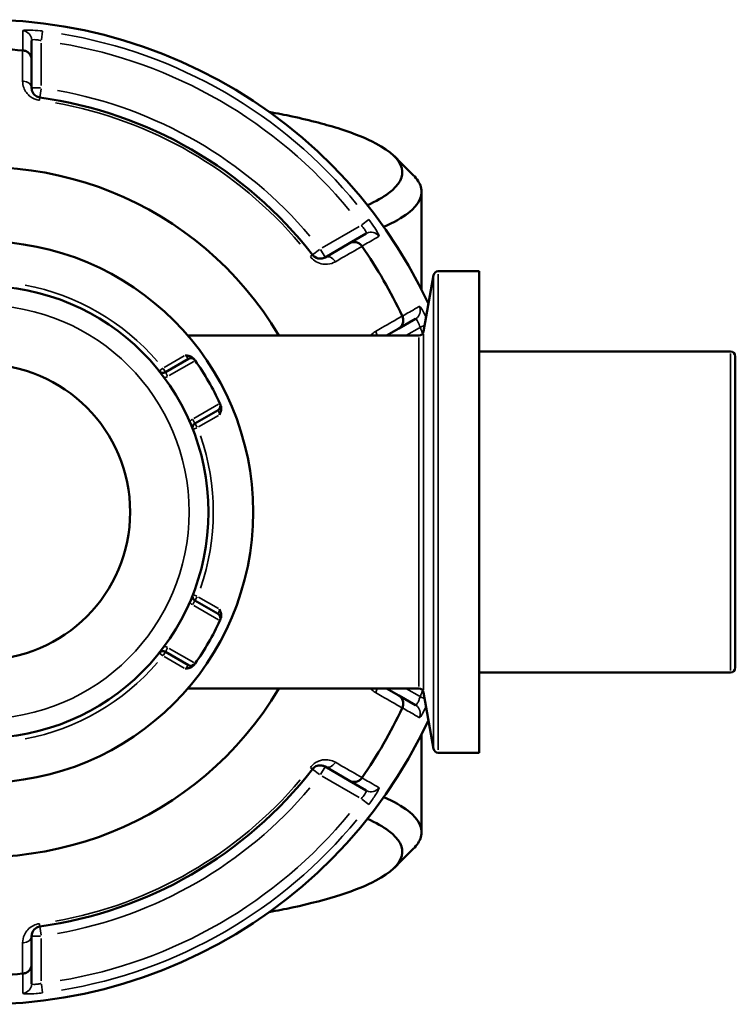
# Model space of a CAD drawing. Header units: millimetres. Extents: x 0 to 904, y 0 to 916.
# Tile 7 of 9: x 405 to 479, y 706 to 808. Entities that reach past the tile are written whole.
import ezdxf

# ---------------------------------------------------------------- set-up
doc = ezdxf.new("R2010")
doc.units = ezdxf.units.MM
doc.layers.add('Visible (ANSI)', color=7, linetype='Continuous', lineweight=50)
doc.layers.add('Visible Narrow (ANSI)', color=7, linetype='Continuous', lineweight=35)

msp = doc.modelspace()

# ---------------------------------------------------------------- linework, layer by layer
at = {"layer": 'Visible (ANSI)'}
for p, q in [((406.185, 803.792), (406.185, 805.798)), ((406.185, 800.865), (406.185, 803.792)), ((446.585, 790.096), (446.585, 779.974)), ((440.851, 785.784), (439.114, 784.781)), ((439.114, 784.781), (436.579, 783.317)), ((446.786, 775.636), (447.813, 781.46)), ((452.565, 781.873), (448.305, 781.873)), ((452.565, 781.873), (452.565, 732)), ((444.214, 775.947), (445.951, 776.951)), ((446.293, 775.223), (422.355, 775.223)), ((442.959, 775.223), (444.214, 775.947)), ((478.585, 773.561), (452.565, 773.561)), ((422.441, 772.8), (420.04, 771.413)), ((479.085, 773.061), (479.085, 740.812)), ((423.1, 766.113), (425.501, 767.499)), ((425.501, 746.373), (423.1, 747.76)), ((420.04, 742.46), (422.441, 741.073)), ((478.585, 740.312), (452.565, 740.312)), ((446.293, 738.649), (422.355, 738.649)), ((444.214, 737.925), (442.959, 738.649)), ((445.951, 736.922), (444.214, 737.925)), ((446.786, 738.236), (447.813, 732.413)), ((446.585, 733.898), (446.585, 723.777)), ((452.565, 732), (448.305, 732)), ((436.579, 730.555), (439.114, 729.092)), ((439.114, 729.092), (440.851, 728.089)), ((406.185, 710.081), (406.185, 713.008)), ((406.185, 708.074), (406.185, 710.081))]:
    msp.add_line(p, q, dxfattribs=at)
for radius in [28.05, 23.42, 15.3]:
    msp.add_circle((401.085, 756.936), radius, dxfattribs=at)
for centre, radius, start, end in [((401.085, 756.936), 51, 25.03519, 334.96481), ((401.085, 756.936), 47.999, 85.02648, 94.97352), ((401.085, 756.936), 43.35, 37.90565, 82.09435), ((401.085, 756.936), 35.749, 30.76616, 329.23384), ((401.085, 756.936), 47.999, 25.02648, 34.97352), ((448.305, 781.373), 0.5, 90, 170), ((446.293, 775.723), 0.5, 270, 350), ((478.585, 773.061), 0.5, 0, 90), ((422.691, 772.367), 0.5, 35.53316, 120), ((401.085, 756.936), 27.05, 24.56943, 35.43057), ((419.79, 771.846), 0.5, 218.5591, 300), ((425.251, 767.932), 0.5, 300, 24.46684), ((423.35, 765.68), 0.5, 120, 201.4409), ((423.35, 748.193), 0.5, 158.5591, 240), ((401.085, 756.936), 27.05, 324.56943, 335.43057), ((425.251, 745.94), 0.5, 335.53316, 60), ((419.79, 742.027), 0.5, 60, 141.4409), ((422.691, 741.506), 0.5, 240, 324.46684), ((478.585, 740.812), 0.5, 270, 0), ((446.293, 738.149), 0.5, 10, 90), ((401.085, 756.936), 47.999, 325.02648, 334.97352), ((448.305, 732.5), 0.5, 190, 270), ((401.085, 756.936), 43.35, 277.90565, 322.09435), ((401.085, 756.936), 47.999, 265.02648, 274.97352)]:
    msp.add_arc(centre, radius, start, end, dxfattribs=at)
for points in [[(405.272, 804.753), (405.264, 804.753), (405.255, 804.754), (405.247, 804.755)], [(443.768, 793.785), (444.421, 793.132), (445.074, 792.479), (445.727, 791.826)], [(440.417, 784.449), (440.412, 784.456), (440.407, 784.463), (440.402, 784.47)], [(444.589, 777.219), (444.585, 777.226), (444.582, 777.234), (444.578, 777.242)], [(423.126, 772.618), (423.117, 772.631), (423.108, 772.644), (423.098, 772.657)], [(425.706, 768.14), (425.7, 768.154), (425.693, 768.169), (425.686, 768.184)], [(425.686, 745.689), (425.693, 745.704), (425.7, 745.718), (425.706, 745.733)], [(423.098, 741.216), (423.108, 741.229), (423.117, 741.242), (423.126, 741.255)], [(444.578, 736.631), (444.582, 736.639), (444.585, 736.646), (444.589, 736.654)], [(440.402, 729.402), (440.407, 729.409), (440.412, 729.416), (440.417, 729.423)], [(445.727, 722.047), (445.074, 721.394), (444.421, 720.741), (443.768, 720.088)], [(405.247, 709.118), (405.255, 709.119), (405.264, 709.119), (405.272, 709.12)]]:
    msp.add_open_spline(points, degree=3, dxfattribs=at)
for points, knots in [([(406.185, 803.792), (406.185, 803.793), (406.185, 803.795), (406.185, 803.915), (406.162, 804.033), (406.072, 804.253), (406.006, 804.355), (405.838, 804.532), (405.737, 804.605), (405.514, 804.71), (405.395, 804.742), (405.272, 804.753)], [-0.0004764, -0.0004764, -0.0004764, -0.0004764, 0, 0, 0.03923697, 0.03923697, 0.07796289, 0.07796289, 0.11655078, 0.11655078, 0.15359492, 0.15359492, 0.15359492, 0.15359492]), ([(407.048, 799.874), (407.005, 799.88), (406.963, 799.889), (406.856, 799.918), (406.793, 799.943), (406.656, 800.012), (406.586, 800.061), (406.47, 800.163), (406.422, 800.216), (406.32, 800.353), (406.275, 800.441), (406.204, 800.64), (406.185, 800.753), (406.185, 800.865)], [0, 0, 0, 0, 0.02585168, 0.02585168, 0.06721438, 0.06721438, 0.12305037, 0.12305037, 0.17415567, 0.17415567, 0.25081718, 0.25081718, 0.34541583, 0.34541583, 0.34541583, 0.34541583]), ([(430.801, 798.384), (431.628, 798.232), (432.425, 798.074), (435.07, 797.505), (436.752, 797.064), (439.658, 796.128), (440.882, 795.633), (443.401, 794.301), (444.307, 793.436), (444.53, 792.564), (444.753, 791.692), (444.293, 790.814), (442.603, 789.542), (441.866, 789.123), (440.97, 788.719)], [0.7524813, 0.7524813, 0.7524813, 0.7524813, 0.8305694, 0.8305694, 1.0227075, 1.0227075, 1.2148456, 1.2148456, 1.5205589, 1.5205589, 1.5205589, 1.8262723, 1.8262723, 1.9809768, 1.9809768, 1.9809768, 1.9809768]), ([(442.662, 786.47), (443.716, 786.934), (444.567, 787.416), (446.339, 788.792), (446.779, 789.71), (446.507, 790.62), (446.386, 791.025), (446.124, 791.428), (445.726, 791.826)], [-1.99674233, -1.99674233, -1.99674233, -1.99674233, -1.8262723, -1.8262723, -1.52055895, -1.52055895, -1.52055895, -1.38458476, -1.38458476, -1.38458476, -1.38458476]), ([(439.114, 784.781), (439.115, 784.782), (439.116, 784.782), (439.22, 784.842), (439.334, 784.881), (439.57, 784.913), (439.691, 784.908), (439.928, 784.85), (440.042, 784.799), (440.245, 784.658), (440.332, 784.571), (440.402, 784.47)], [-0.15371258, -0.15371258, -0.15371258, -0.15371258, -0.15323745, -0.15323745, -0.11409175, -0.11409175, -0.07545624, -0.07545624, -0.03695797, -0.03695797, 0, 0, 0, 0]), ([(436.579, 783.317), (436.459, 783.248), (436.323, 783.202), (435.968, 783.168), (435.73, 783.21), (435.431, 783.415), (435.354, 783.487), (435.29, 783.569)], [0, 0, 0, 0, 0.11734182, 0.11734182, 0.28278882, 0.28278882, 0.34541683, 0.34541683, 0.34541683, 0.34541683]), ([(444.589, 777.219), (444.641, 777.107), (444.673, 776.988), (444.694, 776.742), (444.681, 776.618), (444.612, 776.384), (444.556, 776.276), (444.41, 776.088), (444.32, 776.009), (444.216, 775.949), (444.215, 775.948), (444.214, 775.947)], [-0.15359506, -0.15359506, -0.15359506, -0.15359506, -0.11655085, -0.11655085, -0.07796276, -0.07796276, -0.03923705, -0.03923705, 0, 0, 0.00047625, 0.00047625, 0.00047625, 0.00047625]), ([(422.091, 773.175), (422.092, 773.174), (422.094, 773.174), (422.226, 773.156), (422.358, 773.136), (422.593, 773.072), (422.712, 773.027), (422.907, 772.898), (422.971, 772.834), (423.018, 772.769)], [-0.000495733, -0.000495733, -0.000495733, -0.000495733, 0, 0, 0.039349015, 0.039349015, 0.072108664, 0.072108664, 0.097497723, 0.097497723, 0.097497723, 0.097497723]), ([(423.098, 772.657), (423.098, 772.657), (423.094, 772.662), (423.075, 772.689), (423.054, 772.719), (423.022, 772.763), (423.02, 772.766), (423.018, 772.769)], [1.262435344, 1.262435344, 1.262435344, 1.262435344, 1.281824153, 1.281824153, 1.312846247, 1.312846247, 1.314815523, 1.314815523, 1.314815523, 1.314815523]), ([(425.763, 768.015), (425.761, 768.018), (425.76, 768.021), (425.738, 768.07), (425.723, 768.104), (425.709, 768.134), (425.706, 768.14), (425.706, 768.14)], [-0.05238018, -0.05238018, -0.05238018, -0.05238018, -0.050404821, -0.050404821, -0.01938647, -0.01938647, 0, 0, 0, 0]), ([(425.763, 768.015), (425.796, 767.941), (425.819, 767.854), (425.834, 767.62), (425.813, 767.494), (425.751, 767.259), (425.702, 767.134), (425.652, 767.011), (425.651, 767.01), (425.651, 767.008)], [0, 0, 0, 0, 0.024182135, 0.024182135, 0.055384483, 0.055384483, 0.092862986, 0.092862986, 0.093335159, 0.093335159, 0.093335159, 0.093335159]), ([(425.651, 746.864), (425.651, 746.863), (425.652, 746.861), (425.702, 746.738), (425.751, 746.614), (425.813, 746.378), (425.834, 746.252), (425.819, 746.019), (425.796, 745.932), (425.763, 745.858)], [-0.000495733, -0.000495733, -0.000495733, -0.000495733, 0, 0, 0.039349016, 0.039349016, 0.072108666, 0.072108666, 0.097497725, 0.097497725, 0.097497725, 0.097497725]), ([(425.706, 745.733), (425.706, 745.733), (425.709, 745.739), (425.723, 745.769), (425.738, 745.803), (425.76, 745.852), (425.761, 745.855), (425.763, 745.858)], [0.631217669, 0.631217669, 0.631217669, 0.631217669, 0.650604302, 0.650604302, 0.681622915, 0.681622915, 0.68359785, 0.68359785, 0.68359785, 0.68359785]), ([(423.018, 741.104), (422.971, 741.039), (422.907, 740.975), (422.712, 740.845), (422.593, 740.801), (422.358, 740.736), (422.226, 740.717), (422.094, 740.699), (422.092, 740.698), (422.091, 740.698)], [0, 0, 0, 0, 0.024182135, 0.024182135, 0.055384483, 0.055384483, 0.092862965, 0.092862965, 0.093335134, 0.093335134, 0.093335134, 0.093335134]), ([(423.018, 741.104), (423.041, 741.136), (423.059, 741.162), (423.09, 741.204), (423.098, 741.216), (423.098, 741.216)], [0.26075738, 0.26075738, 0.26075738, 0.26075738, 0.283829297, 0.283829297, 0.313137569, 0.313137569, 0.313137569, 0.313137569]), ([(444.214, 737.925), (444.215, 737.925), (444.216, 737.924), (444.32, 737.863), (444.41, 737.784), (444.556, 737.596), (444.612, 737.489), (444.681, 737.255), (444.694, 737.13), (444.673, 736.885), (444.641, 736.766), (444.589, 736.654)], [-0.15371258, -0.15371258, -0.15371258, -0.15371258, -0.15323743, -0.15323743, -0.11409174, -0.11409174, -0.0754562, -0.0754562, -0.03695796, -0.03695796, 0, 0, 0, 0]), ([(435.29, 730.304), (435.316, 730.338), (435.345, 730.37), (435.424, 730.448), (435.476, 730.49), (435.605, 730.574), (435.681, 730.611), (435.828, 730.66), (435.899, 730.675), (436.07, 730.695), (436.169, 730.69), (436.376, 730.651), (436.482, 730.611), (436.579, 730.555)], [0, 0, 0, 0, 0.02585168, 0.02585168, 0.06721438, 0.06721438, 0.12288915, 0.12288915, 0.17445287, 0.17445287, 0.25141662, 0.25141662, 0.34541603, 0.34541603, 0.34541603, 0.34541603]), ([(440.402, 729.402), (440.332, 729.301), (440.245, 729.214), (440.042, 729.073), (439.928, 729.022), (439.691, 728.965), (439.57, 728.959), (439.334, 728.992), (439.22, 729.031), (439.116, 729.09), (439.115, 729.091), (439.114, 729.092)], [-0.15359504, -0.15359504, -0.15359504, -0.15359504, -0.11655084, -0.11655084, -0.07796278, -0.07796278, -0.03923704, -0.03923704, 0, 0, 0.00047627, 0.00047627, 0.00047627, 0.00047627]), ([(445.726, 722.047), (446.124, 722.444), (446.386, 722.847), (446.507, 723.252), (446.779, 724.162), (446.339, 725.08), (444.567, 726.457), (443.718, 726.939), (442.664, 727.403)], [1.38458476, 1.38458476, 1.38458476, 1.38458476, 1.52055895, 1.52055895, 1.52055895, 1.8262723, 1.8262723, 1.99674233, 1.99674233, 1.99674233, 1.99674233]), ([(440.972, 725.154), (441.867, 724.749), (442.603, 724.331), (444.293, 723.059), (444.753, 722.181), (444.53, 721.309), (444.307, 720.437), (443.401, 719.572), (439.91, 717.726), (436.95, 716.773), (432.425, 715.799), (431.628, 715.641), (430.801, 715.489)], [-1.9809768, -1.9809768, -1.9809768, -1.9809768, -1.8262723, -1.8262723, -1.5205589, -1.5205589, -1.5205589, -1.2148456, -1.2148456, -0.8305694, -0.8305694, -0.7524813, -0.7524813, -0.7524813, -0.7524813]), ([(406.185, 713.008), (406.185, 713.146), (406.214, 713.287), (406.358, 713.604), (406.504, 713.781), (406.823, 713.946), (406.934, 713.982), (407.048, 713.998)], [0, 0, 0, 0, 0.11734182, 0.11734182, 0.27620858, 0.27620858, 0.34541645, 0.34541645, 0.34541645, 0.34541645]), ([(406.185, 710.081), (406.185, 710.079), (406.185, 710.078), (406.185, 709.958), (406.162, 709.84), (406.072, 709.619), (406.006, 709.517), (405.838, 709.341), (405.737, 709.267), (405.514, 709.162), (405.395, 709.13), (405.272, 709.12)], [-0.15371258, -0.15371258, -0.15371258, -0.15371258, -0.15323729, -0.15323729, -0.11409168, -0.11409168, -0.07545593, -0.07545593, -0.03695789, -0.03695789, 0, 0, 0, 0])]:
    msp.add_open_spline(points, degree=3, knots=knots, dxfattribs=at)
at = {"layer": 'Visible Narrow (ANSI)'}
for p, q in [((407.195, 805.839), (407.308, 806.745)), ((407.185, 801.11), (407.185, 805.521)), ((407.107, 800.865), (406.188, 800.865)), ((407.048, 799.877), (407.175, 800.787)), ((407.011, 799.611), (407.048, 799.874)), ((440.111, 786.511), (436.291, 784.306)), ((441.11, 787.229), (440.382, 786.678)), ((435.289, 783.569), (435.08, 783.406)), ((436.017, 784.135), (435.292, 783.571)), ((436.577, 783.32), (436.118, 784.115)), ((448.305, 781.566), (448.305, 732.307)), ((447.813, 732.715), (447.813, 781.158)), ((446.448, 776.079), (446.876, 776.259)), ((445.033, 775.266), (446.35, 776.026)), ((446.786, 775.406), (446.786, 738.466)), ((446.293, 738.875), (446.293, 774.998)), ((478.585, 740.517), (478.585, 773.356)), ((421.976, 773.108), (419.905, 771.913)), ((420.432, 771.062), (422.984, 772.536)), ((419.759, 771.822), (419.4, 771.536)), ((420.039, 771.415), (419.81, 771.812)), ((420.27, 771.014), (420.041, 771.412)), ((425.544, 768.102), (422.992, 766.628)), ((423.099, 766.114), (422.87, 766.512)), ((423.33, 765.714), (423.101, 766.112)), ((423.465, 765.747), (425.536, 766.942)), ((422.886, 765.498), (423.314, 765.666)), ((422.87, 747.361), (423.099, 747.758)), ((423.314, 748.207), (422.886, 748.375)), ((423.101, 747.761), (423.33, 748.159)), ((425.536, 746.931), (423.465, 748.126)), ((422.992, 747.245), (425.544, 745.771)), ((420.041, 742.461), (420.27, 742.859)), ((422.984, 741.337), (420.432, 742.811)), ((419.4, 742.337), (419.759, 742.051)), ((419.81, 742.06), (420.039, 742.458)), ((419.905, 741.96), (421.976, 740.765)), ((446.35, 737.847), (445.033, 738.607)), ((446.876, 737.613), (446.448, 737.794)), ((435.08, 730.467), (435.289, 730.304)), ((436.118, 729.757), (436.577, 730.553)), ((435.292, 730.302), (436.017, 729.738)), ((436.291, 729.567), (440.111, 727.361)), ((440.382, 727.194), (441.11, 726.643)), ((407.048, 713.999), (407.011, 714.262)), ((406.188, 713.008), (407.107, 713.008)), ((407.175, 713.086), (407.048, 713.995)), ((407.185, 708.352), (407.185, 712.763)), ((407.308, 707.128), (407.195, 708.034))]:
    msp.add_line(p, q, dxfattribs=at)
msp.add_circle((401.085, 756.936), 21.42, dxfattribs=at)
for centre, radius, start, end in [((401.085, 756.936), 50.205, 39.40871, 80.59129), ((401.085, 756.936), 49.209, 39.40871, 80.59129), ((401.085, 756.936), 44.35, 40.11509, 79.88491), ((401.085, 756.936), 43.057, 40.11509, 79.88491), ((401.085, 756.936), 23.92, 40.70319, 79.29681), ((401.085, 756.936), 49.209, 22.10334, 22.83837), ((419.79, 771.846), 1, 278.64054, 298.87582), ((423.35, 765.68), 1, 121.12418, 141.35946), ((401.085, 756.936), 23.92, 340.70319, 19.29681), ((423.35, 748.193), 1, 218.64054, 238.87582), ((419.79, 742.027), 1, 61.12418, 81.35946), ((401.085, 756.936), 23.92, 280.70319, 319.29681), ((401.085, 756.936), 49.209, 337.16163, 337.89666), ((401.085, 756.936), 43.057, 280.11509, 319.88491), ((401.085, 756.936), 44.35, 280.11509, 319.88491), ((401.085, 756.936), 49.209, 279.40871, 320.59129), ((401.085, 756.936), 50.205, 279.40871, 320.59129)]:
    msp.add_arc(centre, radius, start, end, dxfattribs=at)
for centre, major_axis, ratio, start_param, end_param in [((405.185, 805.798), (1, 0), 0.9961681, 0.0743701, 1.413032), ((405.185, 800.865), (1, 0), 0.7055719, 0.0752519, 1.4297859), ((441.351, 784.918), (-0.5, 0.866), 0.9961681, 4.8701533, 6.2088152), ((437.079, 782.451), (-0.5, 0.866), 0.7055719, 4.8533994, 6.2079334), ((445.451, 777.817), (0.5, -0.866), 0.9961681, 0.0743701, 1.413032), ((441.179, 775.35), (0.5, -0.866), 0.7055719, 1.0710112, 1.4821943), ((441.179, 738.523), (-0.5, -0.866), 0.7055719, 1.6593984, 2.0705815), ((445.451, 736.056), (0.5, 0.866), 0.9961681, 4.8701533, 6.2088152), ((437.079, 731.421), (-0.5, -0.866), 0.7055719, 0.0752519, 1.4297859), ((441.351, 728.955), (-0.5, -0.866), 0.9961681, 0.0743701, 1.413032), ((405.185, 713.008), (1, 0), 0.7055719, 4.8533994, 6.2079334), ((405.185, 708.074), (1, 0), 0.9961681, 4.8701533, 6.2088152)]:
    msp.add_ellipse(centre, major_axis=major_axis, ratio=ratio, start_param=start_param, end_param=end_param, dxfattribs=at)
for points, knots in [([(407.309, 806.754), (407.233, 806.764), (407.156, 806.773), (406.721, 806.821), (406.371, 806.847), (405.857, 806.865), (405.669, 806.863), (405.426, 806.848), (405.35, 806.837), (405.282, 806.813), (405.269, 806.803), (405.269, 806.791)], [-0.31481112, -0.31481112, -0.31481112, -0.31481112, -0.29222008, -0.29222008, -0.18520991, -0.18520991, -0.1028944, -0.1028944, -0.03957477, -0.03957477, 0, 0, 0, 0]), ([(405.269, 806.791), (405.269, 806.763), (405.269, 806.735), (405.269, 806.407), (405.27, 806.108), (405.27, 805.808), (405.271, 805.549), (405.271, 805.291), (405.272, 804.939), (405.272, 804.846), (405.272, 804.753)], [-2.8973048, -2.8973048, -2.8973048, -2.8973048, -2.8010583, -2.8010583, -1.7733903, -1.7733903, -1.7733903, -0.8866952, -0.8866952, -0.5671389, -0.5671389, -0.5671389, -0.5671389]), ([(406.185, 805.798), (406.185, 805.81), (406.192, 805.82), (406.225, 805.844), (406.263, 805.855), (406.382, 805.871), (406.474, 805.873), (406.726, 805.856), (406.897, 805.831), (407.111, 805.784), (407.148, 805.775), (407.185, 805.766)], [0, 0, 0, 0, 0.03957477, 0.03957477, 0.1028944, 0.1028944, 0.18520991, 0.18520991, 0.29222008, 0.29222008, 0.31481112, 0.31481112, 0.31481112, 0.31481112]), ([(405.247, 804.755), (405.248, 803.954), (405.249, 803.152), (405.25, 802.351), (405.25, 802.09), (405.251, 801.83), (405.251, 801.569)], [-1.97914638, -1.97914638, -1.97914638, -1.97914638, -1.63991954, -1.63991954, -1.63991954, -1.52956, -1.52956, -1.52956, -1.52956]), ([(405.251, 801.569), (405.251, 801.345), (405.289, 801.12), (405.434, 800.721), (405.526, 800.545), (405.734, 800.269), (405.831, 800.163), (406.067, 799.959), (406.21, 799.861), (406.489, 799.722), (406.617, 799.673), (406.835, 799.614), (406.921, 799.596), (407.008, 799.584)], [-0.34541583, -0.34541583, -0.34541583, -0.34541583, -0.25081718, -0.25081718, -0.17415567, -0.17415567, -0.12305037, -0.12305037, -0.06721438, -0.06721438, -0.02585168, -0.02585168, 0, 0, 0, 0]), ([(440.323, 786.634), (440.394, 786.56), (440.463, 786.483), (440.624, 786.289), (440.707, 786.173), (440.842, 785.947), (440.877, 785.852), (440.865, 785.797), (440.859, 785.789), (440.851, 785.784)], [0, 0, 0, 0, 0.06043739, 0.06043739, 0.15713721, 0.15713721, 0.28284699, 0.28284699, 0.31481354, 0.31481354, 0.31481354, 0.31481354]), ([(442.169, 785.487), (442.177, 785.491), (442.18, 785.503), (442.171, 785.596), (442.084, 785.781), (441.812, 786.242), (441.654, 786.486), (441.362, 786.905), (441.241, 787.071), (441.117, 787.235)], [-0.31481354, -0.31481354, -0.31481354, -0.31481354, -0.28284699, -0.28284699, -0.15713721, -0.15713721, -0.06043739, -0.06043739, 0, 0, 0, 0]), ([(440.402, 784.47), (440.483, 784.517), (440.564, 784.563), (440.869, 784.739), (441.093, 784.868), (441.317, 784.996), (441.577, 785.146), (441.837, 785.295), (442.121, 785.459), (442.145, 785.473), (442.169, 785.487)], [-3.5347812, -3.5347812, -3.5347812, -3.5347812, -3.215225, -3.215225, -2.3285299, -2.3285299, -2.3285299, -1.3008619, -1.3008619, -1.2046153, -1.2046153, -1.2046153, -1.2046153]), ([(437.655, 782.86), (437.882, 782.99), (438.108, 783.12), (438.334, 783.25), (439.028, 783.65), (439.722, 784.05), (440.417, 784.449)], [-3.24885411, -3.24885411, -3.24885411, -3.24885411, -3.13846006, -3.13846006, -3.13846006, -2.79926773, -2.79926773, -2.79926773, -2.79926773]), ([(435.058, 783.389), (435.189, 783.222), (435.345, 783.076), (435.95, 782.656), (436.43, 782.567), (437.143, 782.632), (437.415, 782.722), (437.655, 782.86)], [-0.34541683, -0.34541683, -0.34541683, -0.34541683, -0.28278882, -0.28278882, -0.11734182, -0.11734182, 0, 0, 0, 0]), ([(444.578, 777.242), (443.885, 776.84), (443.192, 776.439), (442.498, 776.037), (442.273, 775.907), (442.047, 775.776), (441.821, 775.645)], [-1.97914638, -1.97914638, -1.97914638, -1.97914638, -1.63999425, -1.63999425, -1.63999425, -1.52956, -1.52956, -1.52956, -1.52956]), ([(446.353, 778.241), (446.328, 778.227), (446.304, 778.213), (446.02, 778.048), (445.761, 777.898), (445.502, 777.748), (445.278, 777.618), (445.055, 777.488), (444.75, 777.312), (444.67, 777.265), (444.589, 777.219)], [-2.8973048, -2.8973048, -2.8973048, -2.8973048, -2.8010582, -2.8010582, -1.7733902, -1.7733902, -1.7733902, -0.8866951, -0.8866951, -0.5671389, -0.5671389, -0.5671389, -0.5671389]), ([(447.046, 777.112), (446.968, 777.274), (446.892, 777.426), (446.714, 777.762), (446.618, 777.926), (446.482, 778.132), (446.434, 778.192), (446.378, 778.24), (446.363, 778.247), (446.353, 778.241)], [-0.24275499, -0.24275499, -0.24275499, -0.24275499, -0.18638694, -0.18638694, -0.1035483, -0.1035483, -0.03982627, -0.03982627, 0, 0, 0, 0]), ([(445.951, 776.951), (445.961, 776.956), (445.974, 776.956), (446.011, 776.939), (446.04, 776.912), (446.114, 776.815), (446.162, 776.735), (446.286, 776.481), (446.363, 776.279), (446.423, 776.068)], [0, 0, 0, 0, 0.03982627, 0.03982627, 0.1035483, 0.1035483, 0.18638694, 0.18638694, 0.31481104, 0.31481104, 0.31481104, 0.31481104]), ([(422.091, 773.175), (422.108, 773.157), (422.126, 773.14), (422.205, 773.059), (422.263, 772.997), (422.347, 772.906), (422.378, 772.872), (422.416, 772.828), (422.428, 772.814), (422.439, 772.802), (422.441, 772.8), (422.441, 772.8)], [-1.42006555, -1.42006555, -1.42006555, -1.42006555, -1.40560231, -1.40560231, -1.35317497, -1.35317497, -1.31284625, -1.31284625, -1.28182415, -1.28182415, -1.26243534, -1.26243534, -1.26243534, -1.26243534]), ([(425.501, 767.499), (425.501, 767.499), (425.502, 767.496), (425.508, 767.481), (425.514, 767.464), (425.532, 767.408), (425.546, 767.365), (425.583, 767.247), (425.608, 767.165), (425.638, 767.056), (425.644, 767.032), (425.651, 767.008)], [0, 0, 0, 0, 0.01938647, 0.01938647, 0.05040482, 0.05040482, 0.09072868, 0.09072868, 0.14314969, 0.14314969, 0.15763024, 0.15763024, 0.15763024, 0.15763024]), ([(425.651, 746.864), (425.644, 746.84), (425.638, 746.816), (425.608, 746.707), (425.583, 746.626), (425.546, 746.508), (425.532, 746.465), (425.514, 746.409), (425.508, 746.392), (425.502, 746.376), (425.501, 746.373), (425.501, 746.373)], [-0.7888479, -0.7888479, -0.7888479, -0.7888479, -0.77436857, -0.77436857, -0.72194711, -0.72194711, -0.68162292, -0.68162292, -0.6506043, -0.6506043, -0.63121767, -0.63121767, -0.63121767, -0.63121767]), ([(422.441, 741.073), (422.441, 741.073), (422.436, 741.068), (422.412, 741.039), (422.385, 741.009), (422.3, 740.915), (422.235, 740.845), (422.14, 740.748), (422.116, 740.723), (422.091, 740.698)], [-0.31313757, -0.31313757, -0.31313757, -0.31313757, -0.2838293, -0.2838293, -0.23693606, -0.23693606, -0.17597486, -0.17597486, -0.15550734, -0.15550734, -0.15550734, -0.15550734]), ([(441.821, 738.228), (442.047, 738.097), (442.273, 737.966), (442.498, 737.835), (443.192, 737.434), (443.885, 737.032), (444.578, 736.631)], [-2.9717419, -2.9717419, -2.9717419, -2.9717419, -2.86130766, -2.86130766, -2.86130766, -2.52215552, -2.52215552, -2.52215552, -2.52215552]), ([(446.423, 737.804), (446.4, 737.725), (446.375, 737.646), (446.306, 737.45), (446.26, 737.339), (446.154, 737.121), (446.096, 737.028), (446.007, 736.927), (445.973, 736.909), (445.951, 736.922)], [0, 0, 0, 0, 0.04867645, 0.04867645, 0.12655878, 0.12655878, 0.2278058, 0.2278058, 0.31481397, 0.31481397, 0.31481397, 0.31481397]), ([(444.589, 736.654), (444.67, 736.607), (444.75, 736.561), (445.055, 736.384), (445.278, 736.255), (445.502, 736.125), (445.761, 735.975), (446.02, 735.824), (446.304, 735.66), (446.328, 735.646), (446.353, 735.632)], [-3.5347812, -3.5347812, -3.5347812, -3.5347812, -3.2152251, -3.2152251, -2.32853, -2.32853, -2.32853, -1.300862, -1.300862, -1.2046153, -1.2046153, -1.2046153, -1.2046153]), ([(446.353, 735.632), (446.375, 735.619), (446.424, 735.665), (446.582, 735.885), (446.697, 736.078), (446.897, 736.457), (446.971, 736.604), (447.046, 736.761)], [-0.31481397, -0.31481397, -0.31481397, -0.31481397, -0.2278058, -0.2278058, -0.12655878, -0.12655878, -0.07205572, -0.07205572, -0.07205572, -0.07205572]), ([(437.655, 731.012), (437.463, 731.123), (437.25, 731.203), (436.833, 731.278), (436.635, 731.286), (436.29, 731.245), (436.148, 731.213), (435.852, 731.11), (435.697, 731.036), (435.437, 730.864), (435.331, 730.778), (435.171, 730.619), (435.112, 730.553), (435.058, 730.484)], [-0.34541603, -0.34541603, -0.34541603, -0.34541603, -0.25141662, -0.25141662, -0.17445287, -0.17445287, -0.12288915, -0.12288915, -0.06721438, -0.06721438, -0.02585168, -0.02585168, 0, 0, 0, 0]), ([(440.417, 729.423), (439.723, 729.823), (439.028, 730.222), (438.334, 730.622), (438.108, 730.752), (437.882, 730.882), (437.655, 731.012)], [-1.97914638, -1.97914638, -1.97914638, -1.97914638, -1.64002566, -1.64002566, -1.64002566, -1.52956, -1.52956, -1.52956, -1.52956]), ([(442.169, 728.386), (442.145, 728.4), (442.121, 728.414), (441.837, 728.577), (441.577, 728.727), (441.317, 728.876), (441.093, 729.005), (440.869, 729.134), (440.564, 729.309), (440.483, 729.356), (440.402, 729.402)], [-2.8973048, -2.8973048, -2.8973048, -2.8973048, -2.8010582, -2.8010582, -1.7733902, -1.7733902, -1.7733902, -0.8866951, -0.8866951, -0.5671389, -0.5671389, -0.5671389, -0.5671389]), ([(441.117, 726.638), (441.38, 726.986), (441.628, 727.344), (441.934, 727.832), (442.029, 727.998), (442.139, 728.219), (442.168, 728.291), (442.182, 728.363), (442.179, 728.38), (442.169, 728.386)], [-0.31481094, -0.31481094, -0.31481094, -0.31481094, -0.18655676, -0.18655676, -0.10364264, -0.10364264, -0.03986256, -0.03986256, 0, 0, 0, 0]), ([(440.851, 728.089), (440.861, 728.083), (440.867, 728.072), (440.871, 728.03), (440.862, 727.992), (440.815, 727.88), (440.769, 727.798), (440.611, 727.563), (440.475, 727.396), (440.323, 727.239)], [0, 0, 0, 0, 0.03986256, 0.03986256, 0.10364264, 0.10364264, 0.18655676, 0.18655676, 0.31481094, 0.31481094, 0.31481094, 0.31481094]), ([(407.008, 714.288), (406.775, 714.256), (406.55, 714.183), (405.901, 713.852), (405.603, 713.496), (405.31, 712.862), (405.252, 712.581), (405.251, 712.304)], [-0.34541645, -0.34541645, -0.34541645, -0.34541645, -0.27620858, -0.27620858, -0.11734182, -0.11734182, 0, 0, 0, 0]), ([(405.251, 712.304), (405.251, 712.043), (405.25, 711.782), (405.25, 711.521), (405.249, 710.72), (405.248, 709.919), (405.247, 709.118)], [-0.97913562, -0.97913562, -0.97913562, -0.97913562, -0.86870447, -0.86870447, -0.86870447, -0.52954924, -0.52954924, -0.52954924, -0.52954924]), ([(405.272, 709.12), (405.272, 709.027), (405.272, 708.934), (405.271, 708.582), (405.271, 708.323), (405.27, 708.065), (405.27, 707.765), (405.269, 707.465), (405.269, 707.138), (405.269, 707.11), (405.269, 707.082)], [-3.5347812, -3.5347812, -3.5347812, -3.5347812, -3.2152251, -3.2152251, -2.32853, -2.32853, -2.32853, -1.300862, -1.300862, -1.2046153, -1.2046153, -1.2046153, -1.2046153]), ([(407.185, 708.107), (407.075, 708.08), (406.965, 708.057), (406.693, 708.013), (406.541, 708.001), (406.272, 708.005), (406.185, 708.033), (406.185, 708.074)], [0, 0, 0, 0, 0.06653404, 0.06653404, 0.1729885, 0.1729885, 0.31481287, 0.31481287, 0.31481287, 0.31481287]), ([(405.269, 707.082), (405.269, 707.04), (405.445, 707.013), (405.994, 707.009), (406.305, 707.022), (406.859, 707.067), (407.084, 707.091), (407.309, 707.119)], [-0.31481287, -0.31481287, -0.31481287, -0.31481287, -0.1729885, -0.1729885, -0.06653404, -0.06653404, 0, 0, 0, 0])]:
    msp.add_open_spline(points, degree=3, knots=knots, dxfattribs=at)
for points in [[(441.821, 775.645), (441.633, 775.536), (441.462, 775.396), (441.314, 775.223)], [(441.313, 738.649), (441.461, 738.477), (441.633, 738.337), (441.821, 738.228)]]:
    msp.add_open_spline(points, degree=3, dxfattribs=at)

doc.saveas('drawing.dxf')
